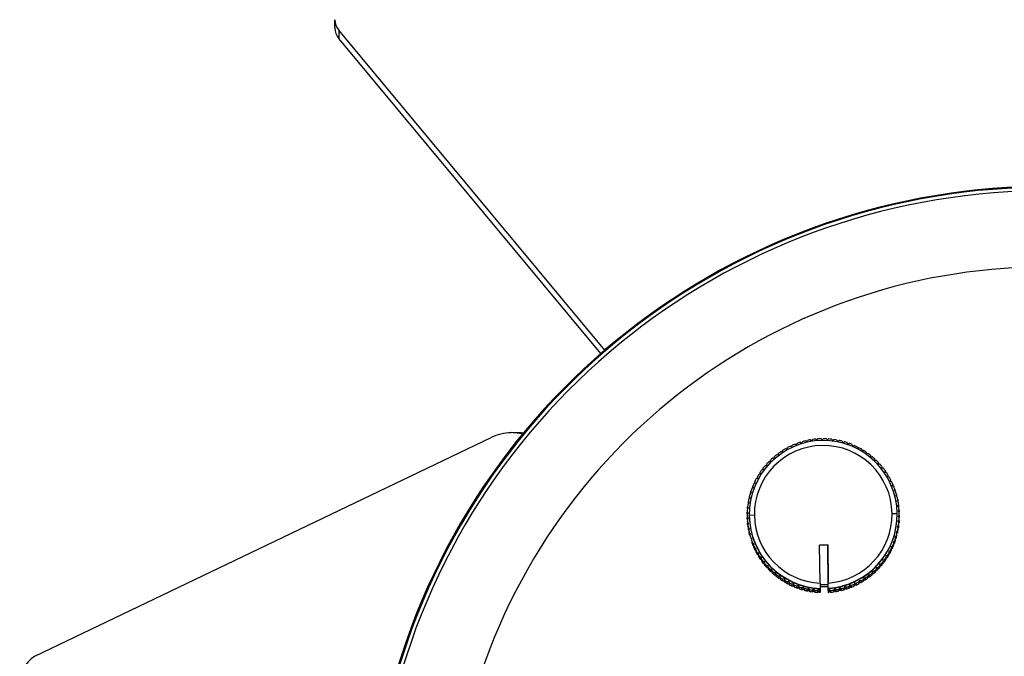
# Model space of a CAD drawing. Header units: millimetres. Extents: x -134 to 67, y -319 to 37.
# Tile 5 of 8: x -134 to -37, y -192 to -130. Entities that reach past the tile are written whole.
import ezdxf

# ---------------------------------------------------------------- set-up
doc = ezdxf.new("R2010")
doc.units = ezdxf.units.MM

msp = doc.modelspace()

# ---------------------------------------------------------------- linework, layer by layer
at = {"color": 7, "linetype": 'Continuous', "lineweight": 25}
for p, q in [((-103.075, -130.707), (-103.073, -129.911)), ((-102.674, -130.948), (-102.676, -131.744)), ((-76.612, -162.288), (-102.674, -130.948)), ((-76.998, -162.622), (-102.676, -131.744)), ((-84.652, -170.495), (-85.79, -170.373)), ((-84.802, -170.394), (-85.58, -170.374)), ((-84.802, -170.394), (-84.578, -170.405)), ((-132.468, -192.285), (-87.758, -170.854)), ((-58.423, -171.7), (-58.284, -171.751)), ((-58.284, -171.751), (-58.233, -171.613)), ((-57.947, -171.492), (-57.812, -171.553)), ((-57.812, -171.553), (-57.751, -171.418)), ((-57.457, -171.318), (-57.326, -171.388)), ((-57.326, -171.388), (-57.257, -171.258)), ((-56.956, -171.178), (-56.831, -171.257)), ((-56.831, -171.257), (-56.752, -171.132)), ((-56.446, -171.074), (-56.327, -171.161)), ((-56.327, -171.161), (-56.24, -171.042)), ((-55.931, -171.005), (-55.818, -171.101)), ((-55.818, -171.101), (-55.723, -170.988)), ((-55.412, -170.973), (-55.306, -171.076)), ((-55.306, -171.076), (-55.203, -170.97)), ((-54.892, -170.977), (-54.793, -171.087)), ((-54.793, -171.087), (-54.683, -170.988)), ((-54.373, -171.017), (-54.283, -171.134)), ((-54.283, -171.134), (-54.166, -171.043)), ((-53.859, -171.093), (-53.777, -171.216)), ((-53.777, -171.216), (-53.654, -171.134)), ((-53.351, -171.205), (-53.278, -171.333)), ((-53.278, -171.333), (-53.15, -171.26)), ((-52.852, -171.352), (-52.788, -171.485)), ((-52.788, -171.485), (-52.655, -171.42)), ((-52.365, -171.533), (-52.31, -171.67)), ((-52.31, -171.67), (-52.173, -171.615)), ((-51.892, -171.748), (-51.846, -171.889)), ((-60.003, -172.858), (-59.992, -172.711)), ((-59.75, -172.516), (-59.604, -172.537)), ((-59.604, -172.537), (-59.583, -172.391)), ((-59.327, -172.213), (-59.183, -172.245)), ((-59.183, -172.245), (-59.151, -172.1)), ((-58.884, -171.941), (-58.742, -171.982)), ((-58.742, -171.982), (-58.701, -171.84)), ((-51.846, -171.889), (-51.706, -171.843)), ((-51.434, -171.995), (-51.399, -172.139)), ((-51.399, -172.139), (-51.256, -172.104)), ((-50.995, -172.274), (-50.97, -172.42)), ((-50.97, -172.42), (-50.825, -172.394)), ((-50.577, -172.583), (-50.562, -172.73)), ((-60.878, -173.589), (-60.731, -173.579)), ((-60.741, -173.58), (-60.74, -173.432)), ((-60.731, -173.579), (-60.74, -173.432)), ((-60.527, -173.205), (-60.38, -173.206)), ((-60.38, -173.206), (-60.379, -173.058)), ((-60.151, -172.847), (-60.003, -172.858)), ((-50.562, -172.73), (-50.415, -172.715)), ((-50.181, -172.92), (-50.176, -173.067)), ((-50.176, -173.067), (-50.029, -173.063)), ((-49.809, -173.283), (-49.815, -173.431)), ((-49.815, -173.431), (-49.668, -173.437)), ((-49.809, -173.283), (-49.81, -173.431)), ((-49.464, -173.672), (-49.48, -173.819)), ((-49.464, -173.672), (-49.465, -173.821)), ((-61.495, -174.425), (-61.35, -174.395)), ((-61.35, -174.395), (-61.381, -174.251)), ((-61.381, -174.402), (-61.381, -174.251)), ((-61.201, -173.996), (-61.055, -173.977)), ((-61.055, -173.977), (-61.075, -173.83)), ((-61.075, -173.979), (-61.075, -173.83)), ((-49.48, -173.819), (-49.333, -173.835)), ((-49.147, -174.084), (-49.173, -174.23)), ((-49.173, -174.23), (-49.028, -174.256)), ((-49.147, -174.084), (-49.148, -174.234)), ((-48.86, -174.517), (-48.896, -174.661)), ((-48.86, -174.517), (-48.86, -174.67)), ((-61.99, -175.339), (-61.851, -175.289)), ((-61.851, -175.289), (-61.901, -175.15)), ((-61.901, -175.307), (-61.901, -175.15)), ((-61.758, -174.874), (-61.616, -174.833)), ((-61.657, -174.845), (-61.656, -174.691)), ((-61.616, -174.833), (-61.656, -174.691)), ((-48.896, -174.661), (-48.753, -174.697)), ((-48.603, -174.97), (-48.649, -175.11)), ((-48.649, -175.11), (-48.509, -175.156)), ((-48.603, -174.97), (-48.603, -175.125)), ((-48.378, -175.438), (-48.434, -175.575)), ((-48.434, -175.575), (-48.297, -175.631)), ((-48.378, -175.438), (-48.379, -175.598)), ((-62.352, -176.313), (-62.222, -176.244)), ((-62.291, -176.281), (-62.29, -176.114)), ((-62.222, -176.244), (-62.29, -176.114)), ((-62.188, -175.82), (-62.053, -175.76)), ((-62.113, -175.787), (-62.112, -175.625)), ((-62.053, -175.76), (-62.112, -175.625)), ((-48.187, -175.922), (-48.252, -176.054)), ((-48.252, -176.054), (-48.12, -176.12)), ((-48.187, -175.922), (-48.187, -176.086)), ((-48.03, -176.417), (-48.104, -176.545)), ((-48.104, -176.545), (-47.977, -176.619)), ((-48.03, -176.417), (-48.03, -176.588)), ((-62.576, -177.328), (-62.456, -177.241)), ((-62.543, -177.301), (-62.542, -177.122)), ((-62.456, -177.241), (-62.542, -177.122)), ((-62.482, -176.817), (-62.356, -176.739)), ((-62.356, -176.739), (-62.434, -176.613)), ((-62.434, -176.787), (-62.434, -176.613)), ((-47.908, -176.923), (-47.991, -177.045)), ((-47.991, -177.045), (-47.869, -177.128)), ((-47.821, -177.435), (-47.913, -177.551)), ((-47.908, -176.923), (-47.908, -177.101)), ((-47.821, -177.435), (-47.822, -177.615)), ((-62.656, -178.364), (-62.549, -178.262)), ((-62.656, -178.364), (-62.656, -178.543)), ((-62.652, -178.335), (-62.651, -178.155)), ((-62.652, -178.335), (-62.639, -178.348)), ((-62.549, -178.262), (-62.651, -178.155)), ((-62.634, -177.844), (-62.52, -177.75)), ((-62.52, -177.75), (-62.615, -177.636)), ((-62.615, -177.816), (-62.615, -177.636)), ((-62.615, -177.816), (-62.609, -177.824)), ((-62.456, -178.369), (-62.456, -178.399)), ((-61.955, -178.468), (-62.455, -178.486)), ((-62.455, -178.517), (-62.455, -178.486)), ((-48.457, -178.284), (-47.957, -178.289)), ((-47.956, -178.437), (-47.956, -178.407)), ((-47.913, -177.551), (-47.797, -177.643)), ((-47.771, -177.953), (-47.87, -178.062)), ((-47.87, -178.062), (-47.761, -178.161)), ((-47.756, -178.472), (-47.863, -178.575)), ((-47.826, -177.62), (-47.822, -177.615)), ((-47.781, -178.143), (-47.771, -178.132)), ((-47.771, -177.953), (-47.771, -178.132)), ((-47.756, -178.472), (-47.757, -178.652)), ((-62.542, -178.774), (-62.652, -178.675)), ((-62.652, -178.854), (-62.652, -178.675)), ((-62.652, -178.854), (-62.632, -178.873)), ((-62.642, -178.883), (-62.542, -178.774)), ((-62.642, -178.883), (-62.642, -179.063)), ((-62.5, -179.285), (-62.616, -179.193)), ((-62.616, -179.373), (-62.616, -179.193)), ((-62.616, -179.373), (-62.587, -179.396)), ((-62.591, -179.401), (-62.5, -179.285)), ((-62.591, -179.401), (-62.591, -179.58)), ((-47.778, -178.992), (-47.892, -179.086)), ((-47.892, -179.086), (-47.797, -179.2)), ((-47.863, -178.575), (-47.761, -178.681)), ((-47.803, -179.192), (-47.779, -179.171)), ((-47.798, -179.379), (-47.797, -179.2)), ((-47.778, -178.992), (-47.779, -179.171)), ((-47.773, -178.668), (-47.757, -178.652)), ((-47.761, -178.861), (-47.761, -178.681)), ((-62.544, -179.888), (-62.543, -179.708)), ((-62.544, -179.888), (-62.506, -179.914)), ((-62.421, -179.791), (-62.543, -179.708)), ((-62.504, -179.913), (-62.505, -180.093)), ((-62.504, -179.913), (-62.421, -179.791)), ((-62.308, -180.291), (-62.436, -180.217)), ((-62.436, -180.396), (-62.436, -180.217)), ((-62.436, -180.396), (-62.39, -180.424)), ((-62.382, -180.419), (-62.308, -180.291)), ((-47.93, -180.02), (-48.056, -180.097)), ((-48.056, -180.097), (-47.978, -180.223)), ((-47.979, -180.403), (-47.978, -180.223)), ((-47.978, -180.23), (-47.931, -180.199)), ((-47.836, -179.508), (-47.956, -179.595)), ((-47.956, -179.595), (-47.87, -179.715)), ((-47.93, -180.02), (-47.931, -180.199)), ((-47.871, -179.714), (-47.837, -179.688)), ((-47.87, -179.894), (-47.87, -179.715)), ((-47.836, -179.508), (-47.837, -179.688)), ((-62.16, -180.782), (-62.292, -180.717)), ((-62.225, -180.914), (-62.16, -180.782)), ((-61.978, -181.261), (-62.115, -181.205)), ((-62.115, -181.385), (-62.115, -181.205)), ((-62.034, -181.398), (-61.978, -181.261)), ((-55.565, -181.38), (-54.765, -181.37)), ((-54.765, -181.373), (-55.565, -181.384)), ((-55.514, -185.117), (-55.565, -181.38)), ((-54.765, -181.37), (-54.714, -185.106)), ((-54.765, -181.373), (-54.765, -181.37)), ((-54.712, -185.26), (-54.765, -181.373)), ((-48.224, -181.016), (-48.359, -181.076)), ((-48.359, -181.076), (-48.3, -181.211)), ((-48.3, -181.391), (-48.3, -181.211)), ((-48.224, -181.016), (-48.225, -181.196)), ((-48.06, -180.523), (-48.191, -180.592)), ((-48.191, -180.592), (-48.122, -180.723)), ((-48.122, -180.902), (-48.122, -180.723)), ((-48.06, -180.523), (-48.06, -180.703)), ((-62.034, -181.398), (-62.034, -181.577)), ((-61.904, -181.86), (-61.903, -181.68)), ((-61.763, -181.726), (-61.903, -181.68)), ((-61.809, -181.867), (-61.81, -182.046)), ((-61.809, -181.867), (-61.763, -181.726)), ((-61.516, -182.176), (-61.66, -182.139)), ((-61.66, -182.319), (-61.66, -182.139)), ((-61.553, -182.319), (-61.516, -182.176)), ((-61.553, -182.319), (-61.553, -182.498)), ((-48.654, -181.963), (-48.796, -182.003)), ((-48.796, -182.003), (-48.756, -182.145)), ((-48.756, -182.324), (-48.756, -182.145)), ((-48.654, -181.963), (-48.654, -182.142)), ((-48.422, -181.497), (-48.561, -181.547)), ((-48.561, -181.547), (-48.511, -181.686)), ((-48.512, -181.866), (-48.511, -181.686)), ((-48.422, -181.497), (-48.423, -181.677)), ((-61.385, -182.76), (-61.384, -182.58)), ((-61.239, -182.607), (-61.384, -182.58)), ((-61.265, -182.752), (-61.239, -182.607)), ((-61.265, -182.752), (-61.265, -182.931)), ((-60.932, -183.017), (-61.079, -183.001)), ((-61.079, -183.181), (-61.079, -183.001)), ((-60.948, -183.164), (-60.932, -183.017)), ((-60.948, -183.164), (-60.948, -183.343)), ((-49.534, -183.247), (-49.682, -183.257)), ((-49.682, -183.257), (-49.672, -183.404)), ((-49.534, -183.247), (-49.535, -183.427)), ((-49.211, -182.84), (-49.357, -182.86)), ((-49.357, -182.86), (-49.337, -183.006)), ((-49.338, -183.186), (-49.337, -183.006)), ((-49.211, -182.84), (-49.211, -183.019)), ((-48.917, -182.411), (-49.062, -182.441)), ((-49.062, -182.441), (-49.032, -182.586)), ((-49.032, -182.765), (-49.032, -182.586)), ((-48.917, -182.411), (-48.918, -182.59)), ((-60.597, -183.405), (-60.745, -183.399)), ((-60.745, -183.579), (-60.745, -183.399)), ((-60.603, -183.553), (-60.597, -183.405)), ((-60.603, -183.553), (-60.603, -183.732)), ((-60.236, -183.769), (-60.384, -183.774)), ((-60.384, -183.953), (-60.384, -183.774)), ((-60.231, -183.917), (-60.236, -183.769)), ((-60.236, -183.769), (-60.236, -183.951)), ((-60.231, -183.917), (-60.232, -184.096)), ((-59.998, -184.301), (-59.997, -184.122)), ((-59.85, -184.107), (-59.997, -184.122)), ((-59.85, -184.107), (-59.851, -184.289)), ((-59.835, -184.254), (-59.85, -184.107)), ((-59.835, -184.254), (-59.836, -184.433)), ((-50.409, -183.978), (-50.42, -184.126)), ((-50.42, -184.305), (-50.42, -184.126)), ((-50.262, -183.989), (-50.409, -183.978)), ((-50.409, -183.978), (-50.409, -184.16)), ((-50.262, -183.989), (-50.262, -184.169)), ((-50.034, -183.958), (-50.033, -183.778)), ((-49.885, -183.631), (-50.033, -183.63)), ((-50.033, -183.63), (-50.033, -183.778)), ((-50.033, -183.63), (-50.033, -183.812)), ((-49.885, -183.631), (-49.885, -183.81)), ((-49.672, -183.584), (-49.672, -183.404)), ((-59.442, -184.417), (-59.588, -184.442)), ((-59.588, -184.621), (-59.588, -184.442)), ((-59.442, -184.417), (-59.443, -184.599)), ((-59.417, -184.562), (-59.442, -184.417)), ((-59.417, -184.562), (-59.417, -184.742)), ((-59.013, -184.697), (-59.157, -184.733)), ((-59.157, -184.912), (-59.157, -184.733)), ((-59.013, -184.697), (-59.014, -184.88)), ((-58.978, -184.841), (-59.013, -184.697)), ((-58.978, -184.841), (-58.978, -185.021)), ((-58.707, -185.172), (-58.706, -184.993)), ((-58.566, -184.948), (-58.706, -184.993)), ((-58.521, -185.088), (-58.566, -184.948)), ((-58.566, -184.948), (-58.566, -185.13)), ((-58.521, -185.088), (-58.521, -185.268)), ((-58.24, -185.4), (-58.239, -185.221)), ((-58.102, -185.166), (-58.239, -185.221)), ((-58.047, -185.303), (-58.102, -185.166)), ((-58.102, -185.166), (-58.102, -185.348)), ((-55.514, -185.117), (-55.513, -185.254)), ((-55.513, -185.255), (-54.713, -185.244)), ((-55.513, -185.254), (-55.508, -185.63)), ((-54.712, -185.26), (-54.714, -185.106)), ((-54.714, -185.474), (-54.713, -185.244)), ((-54.713, -185.244), (-54.713, -185.26)), ((-52.128, -185.085), (-52.179, -185.223)), ((-52.179, -185.403), (-52.179, -185.223)), ((-51.989, -185.136), (-52.128, -185.085)), ((-52.128, -185.085), (-52.128, -185.267)), ((-51.989, -185.136), (-51.99, -185.316)), ((-51.712, -185.175), (-51.711, -184.996)), ((-51.67, -184.854), (-51.711, -184.996)), ((-51.67, -184.854), (-51.671, -185.036)), ((-51.528, -184.895), (-51.67, -184.854)), ((-51.528, -184.895), (-51.529, -185.075)), ((-51.23, -184.592), (-51.261, -184.736)), ((-51.261, -184.916), (-51.261, -184.736)), ((-51.085, -184.623), (-51.23, -184.592)), ((-51.23, -184.592), (-51.23, -184.774)), ((-51.085, -184.623), (-51.086, -184.803)), ((-50.809, -184.299), (-50.83, -184.446)), ((-50.83, -184.625), (-50.83, -184.446)), ((-50.662, -184.32), (-50.809, -184.299)), ((-50.809, -184.299), (-50.809, -184.481)), ((-50.662, -184.32), (-50.663, -184.5)), ((-58.047, -185.303), (-58.048, -185.483)), ((-57.758, -185.595), (-57.757, -185.416)), ((-57.624, -185.352), (-57.757, -185.416)), ((-57.624, -185.352), (-57.625, -185.534)), ((-57.56, -185.485), (-57.624, -185.352)), ((-57.56, -185.485), (-57.56, -185.664)), ((-57.134, -185.503), (-57.263, -185.577)), ((-57.263, -185.756), (-57.263, -185.577)), ((-57.134, -185.503), (-57.135, -185.685)), ((-57.061, -185.632), (-57.134, -185.503)), ((-57.061, -185.632), (-57.062, -185.811)), ((-56.759, -185.882), (-56.758, -185.703)), ((-56.635, -185.621), (-56.758, -185.703)), ((-56.635, -185.621), (-56.636, -185.803)), ((-56.553, -185.743), (-56.635, -185.621)), ((-56.553, -185.743), (-56.554, -185.923)), ((-56.247, -185.973), (-56.246, -185.793)), ((-56.129, -185.703), (-56.246, -185.793)), ((-56.129, -185.703), (-56.13, -185.885)), ((-56.039, -185.819), (-56.129, -185.703)), ((-56.039, -185.819), (-56.039, -185.999)), ((-55.619, -185.749), (-55.729, -185.848)), ((-55.729, -186.027), (-55.729, -185.848)), ((-55.52, -185.859), (-55.619, -185.749)), ((-55.619, -185.749), (-55.619, -185.931)), ((-55.52, -185.859), (-55.521, -186.039)), ((-55.521, -186.039), (-55.506, -186.04)), ((-55.52, -185.859), (-55.505, -185.86)), ((-54.714, -185.474), (-55.514, -185.485)), ((-55.508, -185.63), (-55.508, -185.66)), ((-55.508, -185.66), (-55.505, -185.86)), ((-55.506, -186.04), (-55.505, -185.86)), ((-54.713, -185.54), (-54.714, -185.474)), ((-54.708, -185.619), (-54.713, -185.26)), ((-54.713, -185.26), (-54.712, -185.26)), ((-54.713, -185.54), (-54.706, -186.029)), ((-54.708, -185.649), (-54.708, -185.619)), ((-54.706, -185.849), (-54.708, -185.649)), ((-54.706, -185.849), (-54.69, -185.848)), ((-54.706, -185.849), (-54.706, -186.029)), ((-54.706, -186.029), (-54.69, -186.028)), ((-54.594, -185.735), (-54.69, -185.848)), ((-54.69, -186.028), (-54.69, -185.848)), ((-54.594, -185.735), (-54.595, -185.917)), ((-54.481, -185.831), (-54.594, -185.735)), ((-54.481, -185.831), (-54.482, -186.01)), ((-54.173, -185.974), (-54.172, -185.794)), ((-54.085, -185.675), (-54.172, -185.794)), ((-54.085, -185.675), (-54.086, -185.857)), ((-53.966, -185.762), (-54.085, -185.675)), ((-53.966, -185.762), (-53.966, -185.942)), ((-53.661, -185.884), (-53.66, -185.704)), ((-53.581, -185.579), (-53.66, -185.704)), ((-53.581, -185.579), (-53.582, -185.761)), ((-53.456, -185.658), (-53.581, -185.579)), ((-53.456, -185.658), (-53.457, -185.837)), ((-53.086, -185.448), (-53.156, -185.578)), ((-53.156, -185.758), (-53.156, -185.578)), ((-52.956, -185.518), (-53.086, -185.448)), ((-53.086, -185.448), (-53.086, -185.63)), ((-52.956, -185.518), (-52.956, -185.698)), ((-52.6, -185.283), (-52.661, -185.418)), ((-52.661, -185.598), (-52.661, -185.418)), ((-52.6, -185.283), (-52.601, -185.465)), ((-52.466, -185.344), (-52.6, -185.283)), ((-52.466, -185.344), (-52.466, -185.524))]:
    msp.add_line(p, q, dxfattribs=at)
for centre, radius, start, end in [((-101.458, -129.885), 1.615, 180.93737, 221.17038), ((-101.46, -130.681), 1.615, 180.93737, 221.17038), ((-33.301, -212.754), 66.503, 9.67632, 164.58417), ((-33.3, -212.695), 66.37, 9.64702, 164.58286), ((-33.3, -212.684), 66, 9.70086, 164.46429), ((-33.3, -212.636), 58.503, 11.05577, 162.52901), ((-85.668, -175.141), 4.769, 91.46953, 115.99286), ((-55.206, -178.389), 7.25, 0.79045, 180.76711), ((-55.206, -178.378), 6.75, 0.79081, 180.76675), ((-55.206, -178.421), 7.451, 115.57637, 117.96911), ((-55.206, -178.421), 7.451, 111.5771, 113.96978), ((-55.206, -178.422), 7.451, 107.57794, 109.97055), ((-55.206, -178.422), 7.452, 103.57887, 105.97143), ((-55.206, -178.422), 7.452, 99.57987, 101.97239), ((-55.206, -178.422), 7.452, 95.58092, 97.97341), ((-55.206, -178.422), 7.452, 91.582, 93.97448), ((-55.206, -178.422), 7.452, 87.58309, 89.97556), ((-55.206, -178.422), 7.452, 83.58416, 85.97665), ((-55.206, -178.422), 7.452, 79.58521, 81.97771), ((-55.206, -178.422), 7.452, 75.5862, 77.97874), ((-55.206, -178.422), 7.452, 71.58712, 73.9797), ((-55.206, -178.421), 7.451, 67.58794, 69.98059), ((-55.206, -178.421), 7.451, 63.58866, 65.98137), ((-55.207, -178.42), 7.45, 127.57492, 129.96791), ((-55.207, -178.42), 7.45, 123.57526, 125.96816), ((-55.207, -178.421), 7.45, 119.57575, 121.96857), ((-55.206, -178.421), 7.451, 59.58926, 61.98205), ((-55.205, -178.42), 7.45, 55.58973, 57.98259), ((-55.205, -178.42), 7.45, 51.59006, 53.98301), ((-55.208, -178.419), 7.448, 139.57477, 141.96803), ((-55.208, -178.419), 7.449, 135.57467, 137.96784), ((-55.207, -178.42), 7.449, 131.57472, 133.9678), ((-55.205, -178.42), 7.449, 47.59024, 49.98327), ((-55.205, -178.42), 7.449, 43.59027, 45.98339), ((-55.204, -178.419), 7.449, 39.59014, 41.98336), ((-55.209, -178.419), 7.448, 147.57543, 149.96885), ((-55.208, -178.419), 7.448, 143.57503, 145.96837), ((-55.204, -178.419), 7.448, 35.58987, 37.98318), ((-55.204, -178.419), 7.448, 31.58945, 33.98284), ((-55.209, -178.418), 7.447, 155.57662, 157.9702), ((-55.209, -178.418), 7.447, 151.57596, 153.96947), ((-55.203, -178.419), 7.447, 27.5889, 29.98237), ((-55.203, -178.418), 7.447, 23.58822, 25.98177), ((-55.21, -178.418), 7.446, 163.57827, 165.97196), ((-55.21, -178.418), 7.447, 159.5774, 161.97104), ((-55.203, -178.418), 7.447, 19.58743, 21.98104), ((-55.203, -178.418), 7.446, 15.58654, 17.98021), ((-55.21, -178.418), 7.446, 171.58025, 173.97401), ((-55.21, -178.418), 7.446, 167.57923, 169.97296), ((-55.202, -178.418), 7.446, 11.58558, 13.97929), ((-55.202, -178.418), 7.446, 7.58455, 9.9783), ((-55.21, -178.418), 7.446, 179.5824, 181.97617), ((-55.21, -178.418), 7.446, 175.58131, 177.97509), ((-55.207, -178.387), 7.249, 180.7866, 267.62016), ((-55.207, -178.375), 6.749, 180.78655, 267.3898), ((-55.205, -178.375), 6.749, 274.16763, 0.7722), ((-55.205, -178.387), 7.249, 273.92898, 0.77216), ((-55.205, -178.417), 7.249, 273.92898, 0.77216), ((-55.202, -178.418), 7.446, 3.58349, 5.97725), ((-55.202, -178.418), 7.446, 0.77929, 1.97617), ((-55.202, -178.418), 7.446, 359.5824, 0.77929), ((-55.211, -178.598), 7.446, 179.5824, 180.77929), ((-55.211, -178.598), 7.446, 180.77929, 181.97617), ((-55.21, -178.418), 7.446, 183.58349, 185.97725), ((-55.211, -178.598), 7.446, 183.58349, 185.97725), ((-55.21, -178.418), 7.446, 187.58455, 189.9783), ((-55.207, -178.417), 7.249, 180.7866, 267.62016), ((-55.203, -178.598), 7.446, 351.58025, 353.97401), ((-55.202, -178.418), 7.446, 351.58025, 353.97401), ((-55.203, -178.598), 7.446, 355.58131, 357.97509), ((-55.202, -178.418), 7.446, 355.58131, 357.97509), ((-55.21, -178.598), 7.446, 187.58455, 189.9783), ((-55.21, -178.598), 7.446, 191.58558, 193.97929), ((-55.21, -178.418), 7.446, 191.58558, 193.97929), ((-55.21, -178.418), 7.446, 195.58654, 197.98021), ((-55.202, -178.418), 7.446, 343.57827, 345.97196), ((-55.203, -178.598), 7.446, 343.57827, 345.97196), ((-55.203, -178.598), 7.446, 347.57923, 349.97296), ((-55.202, -178.418), 7.446, 347.57923, 349.97296), ((-55.21, -178.598), 7.447, 199.58743, 201.98104), ((-55.209, -178.418), 7.447, 199.58743, 201.98104), ((-55.203, -178.597), 7.447, 335.57662, 337.9702), ((-55.203, -178.418), 7.447, 335.57662, 337.9702), ((-55.203, -178.598), 7.447, 339.5774, 341.97104), ((-55.203, -178.418), 7.447, 339.5774, 341.97104), ((-55.209, -178.418), 7.447, 203.58822, 205.98177), ((-55.21, -178.597), 7.447, 203.58822, 205.98177), ((-55.209, -178.597), 7.447, 207.5889, 209.98237), ((-55.209, -178.418), 7.447, 207.5889, 209.98237), ((-55.208, -178.417), 7.448, 211.58945, 213.98284), ((-55.204, -178.597), 7.448, 327.57543, 329.96885), ((-55.204, -178.418), 7.448, 327.57543, 329.96885), ((-55.203, -178.418), 7.447, 331.57596, 333.96947), ((-55.204, -178.597), 7.447, 331.57596, 333.96947), ((-55.209, -178.597), 7.448, 211.58945, 213.98284), ((-55.208, -178.417), 7.448, 215.58987, 217.98318), ((-55.209, -178.597), 7.448, 215.58987, 217.98318), ((-55.208, -178.417), 7.449, 219.59014, 221.98336), ((-55.205, -178.597), 7.448, 319.57477, 321.96803), ((-55.204, -178.417), 7.448, 319.57477, 321.96803), ((-55.204, -178.417), 7.448, 323.57503, 325.96837), ((-55.204, -178.597), 7.448, 323.57503, 325.96837), ((-55.208, -178.597), 7.449, 219.59014, 221.98336), ((-55.208, -178.417), 7.449, 223.59027, 225.98339), ((-55.208, -178.596), 7.449, 223.59027, 225.98339), ((-55.208, -178.596), 7.449, 227.59024, 229.98327), ((-55.207, -178.416), 7.449, 227.59024, 229.98327), ((-55.207, -178.416), 7.45, 231.59006, 233.98301), ((-55.205, -178.416), 7.45, 307.57492, 309.96791), ((-55.205, -178.417), 7.449, 311.57472, 313.9678), ((-55.205, -178.596), 7.449, 311.57472, 313.9678), ((-55.205, -178.417), 7.449, 315.57467, 317.96784), ((-55.205, -178.596), 7.449, 315.57467, 317.96784), ((-55.207, -178.596), 7.45, 231.59006, 233.98301), ((-55.207, -178.416), 7.45, 235.58973, 237.98259), ((-55.207, -178.595), 7.45, 235.58973, 237.98259), ((-55.207, -178.415), 7.451, 239.58926, 241.98205), ((-55.207, -178.595), 7.451, 239.58926, 241.98205), ((-55.206, -178.415), 7.451, 243.58866, 245.98137), ((-55.206, -178.415), 7.451, 291.5771, 293.96978), ((-55.206, -178.595), 7.451, 295.57637, 297.96911), ((-55.206, -178.415), 7.451, 295.57637, 297.96911), ((-55.206, -178.595), 7.45, 299.57575, 301.96857), ((-55.206, -178.416), 7.45, 299.57575, 301.96857), ((-55.206, -178.595), 7.45, 303.57526, 305.96816), ((-55.205, -178.416), 7.45, 303.57526, 305.96816), ((-55.206, -178.596), 7.45, 307.57492, 309.96791), ((-55.207, -178.595), 7.451, 243.58866, 245.98137), ((-55.207, -178.594), 7.451, 247.58794, 249.98059), ((-55.206, -178.415), 7.451, 247.58794, 249.98059), ((-55.206, -178.415), 7.452, 251.58712, 253.9797), ((-55.207, -178.594), 7.452, 251.58712, 253.9797), ((-55.207, -178.594), 7.452, 255.5862, 257.97874), ((-55.206, -178.414), 7.452, 255.5862, 257.97874), ((-55.207, -178.594), 7.452, 259.58521, 261.97771), ((-55.206, -178.414), 7.452, 259.58521, 261.97771), ((-55.206, -178.414), 7.452, 263.58416, 265.97665), ((-55.207, -178.594), 7.452, 263.58416, 265.97665), ((-55.207, -178.594), 7.452, 275.58092, 277.97341), ((-55.206, -178.414), 7.452, 275.58092, 277.97341), ((-55.206, -178.414), 7.452, 279.57987, 281.97239), ((-55.207, -178.594), 7.452, 279.57987, 281.97239), ((-55.206, -178.594), 7.452, 283.57887, 285.97143), ((-55.206, -178.414), 7.452, 283.57887, 285.97143), ((-55.206, -178.415), 7.451, 287.57794, 289.97055), ((-55.206, -178.594), 7.451, 287.57794, 289.97055), ((-55.206, -178.595), 7.451, 291.5771, 293.96978), ((-130.789, -194.961), 3.159, 122.10032, 183.74329)]:
    msp.add_arc(centre, radius, start, end, dxfattribs=at)
for points, knots in [([(-62.115, -181.385), (-62.09, -181.396), (-62.063, -181.407), (-62.036, -181.419), (-62.034, -181.42)], [0, 0, 0, 0, 0.941107, 1, 1, 1, 1]), ([(-48.3, -181.231), (-48.295, -181.228), (-48.269, -181.217), (-48.244, -181.205), (-48.225, -181.196)], [0, 0, 0, 0, 0.209663, 1, 1, 1, 1]), ([(-48.122, -180.736), (-48.12, -180.736), (-48.1, -180.724), (-48.079, -180.713), (-48.06, -180.703)], [0, 0, 0, 0, 0.064701, 1, 1, 1, 1]), ([(-61.904, -181.86), (-61.878, -181.869), (-61.846, -181.88), (-61.815, -181.891), (-61.809, -181.893)], [0, 0, 0, 0, 0.830713, 1, 1, 1, 1]), ([(-61.66, -182.319), (-61.633, -182.326), (-61.598, -182.336), (-61.562, -182.346), (-61.553, -182.348)], [0, 0, 0, 0, 0.746998, 1, 1, 1, 1]), ([(-48.756, -182.173), (-48.743, -182.169), (-48.709, -182.159), (-48.675, -182.148), (-48.654, -182.142)], [0, 0, 0, 0, 0.38453, 1, 1, 1, 1]), ([(-48.512, -181.71), (-48.502, -181.707), (-48.473, -181.695), (-48.443, -181.684), (-48.423, -181.677)], [0, 0, 0, 0, 0.310148, 1, 1, 1, 1]), ([(-61.385, -182.76), (-61.358, -182.765), (-61.318, -182.773), (-61.278, -182.781), (-61.265, -182.784)], [0, 0, 0, 0, 0.680758, 1, 1, 1, 1]), ([(-61.079, -183.181), (-61.052, -183.184), (-61.008, -183.19), (-60.964, -183.195), (-60.948, -183.197)], [0, 0, 0, 0, 0.626561, 1, 1, 1, 1]), ([(-49.337, -183.039), (-49.317, -183.035), (-49.275, -183.029), (-49.233, -183.023), (-49.211, -183.019)], [0, 0, 0, 0, 0.4888942, 1, 1, 1, 1]), ([(-49.032, -182.616), (-49.015, -182.612), (-48.977, -182.604), (-48.939, -182.595), (-48.918, -182.59)], [0, 0, 0, 0, 0.4423095, 1, 1, 1, 1]), ([(-60.745, -183.579), (-60.718, -183.581), (-60.668, -183.583), (-60.619, -183.586), (-60.597, -183.587)], [0, 0, 0, 0, 0.56, 1, 1, 1, 1]), ([(-60.384, -183.953), (-60.357, -183.953), (-60.307, -183.952), (-60.258, -183.951), (-60.236, -183.951)], [0, 0, 0, 0, 0.56, 1, 1, 1, 1]), ([(-60.236, -183.951), (-60.236, -183.978), (-60.234, -184.027), (-60.232, -184.075), (-60.232, -184.096)], [0, 0, 0, 0, 0.56, 1, 1, 1, 1]), ([(-59.998, -184.301), (-59.97, -184.299), (-59.921, -184.295), (-59.872, -184.291), (-59.851, -184.289)], [0, 0, 0, 0, 0.56, 1, 1, 1, 1]), ([(-59.851, -184.289), (-59.848, -184.316), (-59.843, -184.364), (-59.838, -184.412), (-59.836, -184.433)], [0, 0, 0, 0, 0.56, 1, 1, 1, 1]), ([(-50.42, -184.305), (-50.418, -184.278), (-50.415, -184.23), (-50.411, -184.182), (-50.409, -184.16)], [0, 0, 0, 0, 0.56, 1, 1, 1, 1]), ([(-50.409, -184.16), (-50.382, -184.162), (-50.333, -184.165), (-50.284, -184.168), (-50.262, -184.169)], [0, 0, 0, 0, 0.56, 1, 1, 1, 1]), ([(-50.034, -183.958), (-50.034, -183.93), (-50.033, -183.882), (-50.033, -183.834), (-50.033, -183.812)], [0, 0, 0, 0, 0.56, 1, 1, 1, 1]), ([(-50.033, -183.812), (-50.005, -183.812), (-49.956, -183.811), (-49.907, -183.811), (-49.885, -183.81)], [0, 0, 0, 0, 0.56, 1, 1, 1, 1]), ([(-49.672, -183.438), (-49.648, -183.436), (-49.602, -183.432), (-49.556, -183.428), (-49.535, -183.427)], [0, 0, 0, 0, 0.527594, 1, 1, 1, 1]), ([(-59.588, -184.621), (-59.561, -184.617), (-59.513, -184.61), (-59.464, -184.602), (-59.443, -184.599)], [0, 0, 0, 0, 0.56, 1, 1, 1, 1]), ([(-59.443, -184.599), (-59.438, -184.626), (-59.429, -184.673), (-59.421, -184.721), (-59.417, -184.742)], [0, 0, 0, 0, 0.56, 1, 1, 1, 1]), ([(-59.157, -184.912), (-59.13, -184.906), (-59.083, -184.895), (-59.035, -184.884), (-59.014, -184.88)], [0, 0, 0, 0, 0.56, 1, 1, 1, 1]), ([(-59.014, -184.88), (-59.007, -184.906), (-58.995, -184.953), (-58.984, -185), (-58.978, -185.021)], [0, 0, 0, 0, 0.56, 1, 1, 1, 1]), ([(-58.707, -185.172), (-58.681, -185.164), (-58.634, -185.15), (-58.587, -185.136), (-58.566, -185.13)], [0, 0, 0, 0, 0.56, 1, 1, 1, 1]), ([(-58.566, -185.13), (-58.558, -185.156), (-58.543, -185.202), (-58.528, -185.248), (-58.521, -185.268)], [0, 0, 0, 0, 0.56, 1, 1, 1, 1]), ([(-51.712, -185.175), (-51.704, -185.149), (-51.69, -185.103), (-51.677, -185.056), (-51.671, -185.036)], [0, 0, 0, 0, 0.56, 1, 1, 1, 1]), ([(-51.671, -185.036), (-51.644, -185.043), (-51.597, -185.056), (-51.549, -185.069), (-51.529, -185.075)], [0, 0, 0, 0, 0.56, 1, 1, 1, 1]), ([(-51.261, -184.916), (-51.256, -184.889), (-51.245, -184.842), (-51.235, -184.795), (-51.23, -184.774)], [0, 0, 0, 0, 0.56, 1, 1, 1, 1]), ([(-51.23, -184.774), (-51.203, -184.779), (-51.155, -184.789), (-51.107, -184.798), (-51.086, -184.803)], [0, 0, 0, 0, 0.56, 1, 1, 1, 1]), ([(-50.83, -184.625), (-50.826, -184.598), (-50.819, -184.551), (-50.812, -184.503), (-50.809, -184.481)], [0, 0, 0, 0, 0.56, 1, 1, 1, 1]), ([(-50.809, -184.481), (-50.782, -184.485), (-50.733, -184.491), (-50.684, -184.497), (-50.663, -184.5)], [0, 0, 0, 0, 0.56, 1, 1, 1, 1]), ([(-58.24, -185.4), (-58.214, -185.391), (-58.168, -185.373), (-58.123, -185.356), (-58.102, -185.348)], [0, 0, 0, 0, 0.56, 1, 1, 1, 1]), ([(-58.102, -185.348), (-58.092, -185.373), (-58.074, -185.418), (-58.056, -185.463), (-58.048, -185.483)], [0, 0, 0, 0, 0.56, 1, 1, 1, 1]), ([(-57.758, -185.595), (-57.733, -185.584), (-57.689, -185.563), (-57.644, -185.543), (-57.625, -185.534)], [0, 0, 0, 0, 0.56, 1, 1, 1, 1]), ([(-57.625, -185.534), (-57.613, -185.558), (-57.591, -185.602), (-57.57, -185.645), (-57.56, -185.664)], [0, 0, 0, 0, 0.56, 1, 1, 1, 1]), ([(-57.263, -185.756), (-57.239, -185.743), (-57.197, -185.719), (-57.154, -185.696), (-57.135, -185.685)], [0, 0, 0, 0, 0.56, 1, 1, 1, 1]), ([(-57.135, -185.685), (-57.121, -185.709), (-57.097, -185.751), (-57.072, -185.793), (-57.062, -185.811)], [0, 0, 0, 0, 0.56, 1, 1, 1, 1]), ([(-56.759, -185.882), (-56.736, -185.867), (-56.695, -185.841), (-56.654, -185.814), (-56.636, -185.803)], [0, 0, 0, 0, 0.56, 1, 1, 1, 1]), ([(-56.636, -185.803), (-56.62, -185.825), (-56.593, -185.865), (-56.566, -185.905), (-56.554, -185.923)], [0, 0, 0, 0, 0.56, 1, 1, 1, 1]), ([(-56.247, -185.973), (-56.225, -185.956), (-56.186, -185.927), (-56.147, -185.898), (-56.13, -185.885)], [0, 0, 0, 0, 0.56, 1, 1, 1, 1]), ([(-56.13, -185.885), (-56.113, -185.906), (-56.083, -185.944), (-56.053, -185.982), (-56.039, -185.999)], [0, 0, 0, 0, 0.56, 1, 1, 1, 1]), ([(-55.729, -186.027), (-55.709, -186.009), (-55.672, -185.978), (-55.635, -185.945), (-55.619, -185.931)], [0, 0, 0, 0, 0.56, 1, 1, 1, 1]), ([(-55.619, -185.931), (-55.601, -185.952), (-55.568, -185.987), (-55.535, -186.023), (-55.521, -186.039)], [0, 0, 0, 0, 0.56, 1, 1, 1, 1]), ([(-54.69, -186.028), (-54.672, -186.007), (-54.641, -185.971), (-54.609, -185.934), (-54.595, -185.917)], [0, 0, 0, 0, 0.56, 1, 1, 1, 1]), ([(-54.595, -185.917), (-54.574, -185.935), (-54.536, -185.966), (-54.498, -185.997), (-54.482, -186.01)], [0, 0, 0, 0, 0.56, 1, 1, 1, 1]), ([(-54.173, -185.974), (-54.157, -185.952), (-54.128, -185.913), (-54.098, -185.874), (-54.086, -185.857)], [0, 0, 0, 0, 0.56, 1, 1, 1, 1]), ([(-54.086, -185.857), (-54.063, -185.873), (-54.023, -185.901), (-53.984, -185.929), (-53.966, -185.942)], [0, 0, 0, 0, 0.56, 1, 1, 1, 1]), ([(-53.661, -185.884), (-53.646, -185.861), (-53.62, -185.82), (-53.594, -185.779), (-53.582, -185.761)], [0, 0, 0, 0, 0.56, 1, 1, 1, 1]), ([(-53.582, -185.761), (-53.559, -185.775), (-53.517, -185.801), (-53.475, -185.826), (-53.457, -185.837)], [0, 0, 0, 0, 0.56, 1, 1, 1, 1]), ([(-53.156, -185.758), (-53.143, -185.734), (-53.12, -185.692), (-53.097, -185.649), (-53.086, -185.63)], [0, 0, 0, 0, 0.56, 1, 1, 1, 1]), ([(-53.086, -185.63), (-53.062, -185.643), (-53.018, -185.665), (-52.975, -185.688), (-52.956, -185.698)], [0, 0, 0, 0, 0.56, 1, 1, 1, 1]), ([(-52.661, -185.598), (-52.65, -185.573), (-52.63, -185.529), (-52.61, -185.485), (-52.601, -185.465)], [0, 0, 0, 0, 0.56, 1, 1, 1, 1]), ([(-52.601, -185.465), (-52.576, -185.476), (-52.531, -185.496), (-52.486, -185.515), (-52.466, -185.524)], [0, 0, 0, 0, 0.56, 1, 1, 1, 1]), ([(-52.179, -185.403), (-52.17, -185.378), (-52.153, -185.332), (-52.136, -185.287), (-52.128, -185.267)], [0, 0, 0, 0, 0.56, 1, 1, 1, 1]), ([(-52.128, -185.267), (-52.102, -185.276), (-52.056, -185.292), (-52.01, -185.308), (-51.99, -185.316)], [0, 0, 0, 0, 0.56, 1, 1, 1, 1])]:
    msp.add_open_spline(points, degree=3, knots=knots, dxfattribs=at)

doc.saveas('drawing.dxf')
